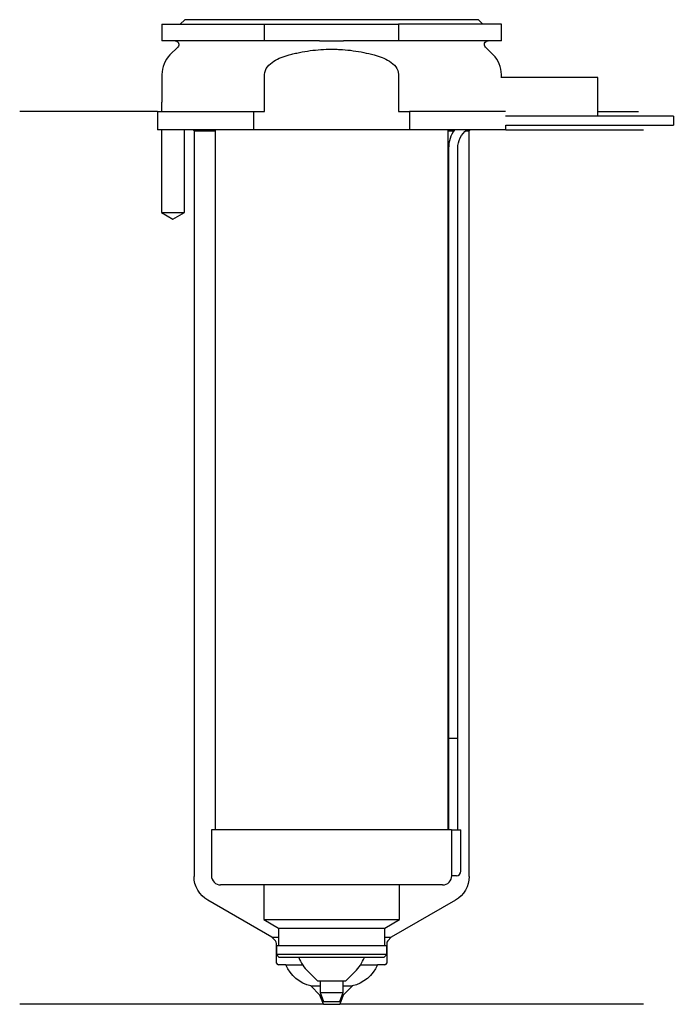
# Model space of a CAD drawing. Header units: inches. Extents: x 24 to 95, y 177 to 284.
import ezdxf

# ---------------------------------------------------------------- set-up
doc = ezdxf.new("R2010")
doc.units = ezdxf.units.IN
for name, color, linetype in [('201', 7, 'Continuous'), ('30', 7, 'Continuous'), ('32', 7, 'Continuous')]:
    doc.layers.add(name, color=color, linetype=linetype)

msp = doc.modelspace()

# ---------------------------------------------------------------- linework, layer by layer
at = {"layer": '201', "color": 113}
for p, q in [((38.53, 274.31), (23.53, 274.31)), ((38.53, 274.31), (38.53, 272.31)), ((86.53, 274.31), (90.99, 274.31)), ((38.98, 272.31), (38.98, 263.31)), ((41.48, 263.31), (41.48, 272.31)), ((42.43, 272.31), (42.53, 272.21)), ((42.53, 272.21), (42.53, 190.94)), ((42.53, 272.21), (44.83, 272.21)), ((70.23, 272.21), (70.84, 272.21)), ((72.15, 272.21), (72.53, 272.21)), ((72.53, 272.21), (72.63, 272.31)), ((72.53, 190.94), (72.53, 272.21)), ((76.53, 272.31), (91.53, 272.31)), ((38.98, 263.31), (40.23, 262.59)), ((40.23, 262.59), (41.48, 263.31)), ((51.02, 184.3), (44.03, 188.34)), ((71.03, 188.34), (64.03, 184.3)), ((51.02, 184.3), (51.72, 184.3)), ((51.4, 183.92), (51.02, 184.3)), ((51.52, 181.5), (51.52, 183.63)), ((63.33, 184.3), (64.03, 184.3)), ((63.53, 183.63), (63.53, 181.5)), ((64.03, 184.3), (63.65, 183.92)), ((52.53, 181.3), (51.72, 181.3)), ((52.53, 181.3), (54.38, 181.3)), ((60.67, 181.3), (62.53, 181.3)), ((63.33, 181.3), (62.53, 181.3)), ((55.26, 179), (56.28, 179)), ((56.26, 178), (55.26, 179)), ((58.78, 179), (59.79, 179)), ((59.79, 179), (58.79, 178)), ((56.63, 177), (56.26, 178)), ((56.26, 178), (56.38, 178)), ((58.79, 178), (58.43, 177)), ((58.68, 178), (58.79, 178)), ((56.63, 177), (23.53, 177)), ((56.63, 177), (58.43, 177)), ((91.53, 177), (58.43, 177))]:
    msp.add_line(p, q, dxfattribs=at)
at = {"layer": '201', "color": 113, "extrusion": (0, 0, -1)}
for centre, radius, start, end in [((-45.53, 190.94), 3, -60, 0), ((-69.53, 190.94), 3, 180, 240), ((-56.2, 182.89), 4, 283.5135, 336.5896), ((-58.85, 182.89), 4, 203.4104, 256.4865)]:
    msp.add_arc(centre, radius, start, end, dxfattribs=at)
at = {"layer": '201', "color": 113}
for centre, radius, start, end in [((51.12, 183.63), 0.4, 0, 45), ((63.93, 183.63), 0.4, 135, 180), ((51.72, 181.5), 0.2, 180, 270), ((63.33, 181.5), 0.2, -90, 0)]:
    msp.add_arc(centre, radius, start, end, dxfattribs=at)
at = {"layer": '30', "color": 113}
for p, q in [((39.03, 283.81), (39.03, 282.01)), ((39.03, 283.81), (50.23, 283.81)), ((41.53, 284.31), (41.03, 283.81)), ((73.53, 284.31), (41.53, 284.31)), ((50.23, 282.01), (50.23, 283.81)), ((50.23, 283.81), (64.82, 283.81)), ((76.03, 283.81), (64.82, 283.81)), ((64.82, 283.81), (64.82, 282.01)), ((74.03, 283.81), (73.53, 284.31)), ((76.03, 282.01), (76.03, 283.81)), ((50.23, 282.01), (39.03, 282.01)), ((40.76, 281.33), (39.9, 280.48)), ((56.22, 282.01), (50.23, 282.01)), ((64.82, 282.01), (58.83, 282.01)), ((76.03, 282.01), (64.82, 282.01)), ((75.15, 280.48), (74.29, 281.33)), ((39.03, 278.35), (39.03, 275.31)), ((50.23, 274.31), (50.23, 278.35)), ((64.82, 278.35), (64.82, 274.31)), ((76.03, 278.01), (76.03, 278.35)), ((38.98, 275.31), (39.03, 275.31)), ((38.98, 275.31), (38.98, 274.31)), ((38.53, 274.31), (38.53, 272.31)), ((38.53, 274.31), (49.04, 274.31)), ((49.04, 272.31), (49.04, 274.31)), ((49.04, 274.31), (50.23, 274.31)), ((64.82, 274.31), (66.01, 274.31)), ((76.48, 274.31), (66.01, 274.31)), ((66.01, 274.31), (66.01, 272.31)), ((94.78, 273.81), (86.53, 273.81)), ((94.78, 273.81), (94.78, 272.81)), ((76.53, 272.31), (76.53, 272.81)), ((76.53, 272.81), (94.78, 272.81)), ((49.04, 272.31), (38.53, 272.31)), ((38.98, 272.31), (38.98, 263.31)), ((41.48, 263.31), (41.48, 272.31)), ((44.83, 272.31), (44.83, 196.01)), ((66.01, 272.31), (49.04, 272.31)), ((76.53, 272.31), (66.01, 272.31)), ((70.23, 196.01), (70.23, 272.31)), ((70.28, 270.31), (70.28, 206.01)), ((71.28, 206.01), (71.28, 270.31)), ((38.98, 263.31), (41.48, 263.31)), ((70.28, 206.01), (71.28, 206.01)), ((70.28, 206.01), (70.28, 196.01)), ((70.28, 206.01), (71.28, 206.01)), ((71.28, 196.01), (71.28, 206.01)), ((70.6, 196.01), (44.43, 196.01)), ((44.43, 196.01), (44.43, 191.01)), ((70.6, 196.01), (71.63, 196.01)), ((70.6, 196.01), (70.6, 191.51)), ((71.63, 191.51), (71.63, 196.01)), ((69.63, 190.01), (45.43, 190.01)), ((50.13, 190.01), (50.13, 186.23)), ((64.93, 186.23), (64.93, 190.01)), ((71.13, 191.01), (70.62, 191.01)), ((50.13, 186.23), (64.93, 186.23)), ((50.13, 186.23), (51.72, 185.31)), ((63.33, 185.31), (64.93, 186.23)), ((51.72, 185.31), (51.72, 183.41)), ((51.72, 185.31), (63.33, 185.31)), ((63.33, 183.41), (63.33, 185.31)), ((51.52, 183.41), (51.52, 182.41)), ((51.52, 183.41), (63.53, 183.41)), ((63.53, 182.41), (63.53, 183.41)), ((63.53, 182.41), (51.52, 182.41)), ((51.52, 182.41), (51.82, 182.11)), ((63.23, 182.11), (51.82, 182.11)), ((63.23, 182.11), (63.53, 182.41)), ((54.98, 180.56), (55.98, 179.56)), ((59.08, 179.56), (60.08, 180.56)), ((55.98, 179.56), (59.08, 179.56)), ((56.28, 179.56), (56.28, 178.27)), ((58.78, 178.27), (58.78, 179.56)), ((56.28, 178.27), (58.78, 178.27)), ((56.28, 178.27), (56.63, 177.31)), ((58.43, 177.31), (58.78, 178.27)), ((56.63, 177.31), (58.43, 177.31))]:
    msp.add_line(p, q, dxfattribs=at)
at = {"layer": '30', "color": 113, "extrusion": (0, 0, -1)}
for centre, radius, start, end in [((-40.48, 281.61), 0.4, 90, 225), ((-74.58, 281.61), 0.4, -45, 90), ((-73.78, 270.31), 2.5, 0, 53.1295)]:
    msp.add_arc(centre, radius, start, end, dxfattribs=at)
at = {"layer": '30', "color": 113}
for centre, radius, start, end in [((42.03, 278.35), 3, 135, 180), ((73.03, 278.35), 3, 0, 45), ((73.78, 270.31), 3.5, 145.1489, 180), ((71.13, 191.51), 0.5, -90, 0), ((45.43, 191.01), 1, 180, 270), ((69.63, 191.01), 1, -90, 0), ((58.23, 183.82), 4.61, 201.7666, 225), ((56.82, 183.82), 4.61, 315, 338.2334)]:
    msp.add_arc(centre, radius, start, end, dxfattribs=at)
for points, knots in [([(56.22, 282.01), (56.65, 282.01), (57.08, 282.01), (57.54, 282.01), (57.57, 282.01), (57.62, 282.01), (57.7, 282.01), (57.9, 282.01), (58.06, 282.01), (58.39, 282.01), (58.61, 282.01), (58.83, 282.01)], [0, 0, 0, 0, 0.5, 0.5, 0.53125, 0.53125, 0.5625, 0.625, 0.75, 0.75, 1, 1, 1, 1]), ([(50.23, 278.35), (50.23, 278.96), (50.71, 279.47), (51.73, 280.12), (52.31, 280.32), (52.89, 280.48)], [0, 0, 0, 0, 0.5, 0.5, 1, 1, 1, 1]), ([(52.89, 280.48), (53.08, 280.53), (53.27, 280.57), (53.65, 280.66), (53.84, 280.7), (54.42, 280.82), (54.8, 280.89), (55.96, 281.04), (56.74, 281.1), (57.72, 281.1), (57.92, 281.09), (58.31, 281.08), (58.51, 281.07), (59.1, 281.03), (59.49, 280.99), (60.65, 280.83), (61.41, 280.67), (62.16, 280.48)], [0, 0, 0, 0, 0.0625, 0.0625, 0.125, 0.125, 0.25, 0.25, 0.5, 0.5, 0.5625, 0.5625, 0.625, 0.625, 0.75, 0.75, 1, 1, 1, 1]), ([(62.16, 280.48), (62.75, 280.32), (63.31, 280.12), (64.34, 279.47), (64.82, 278.97), (64.82, 278.35)], [0, 0, 0, 0, 0.5, 0.5, 1, 1, 1, 1]), ([(70.6, 191.51), (70.6, 191.46), (70.6, 191.4), (70.6, 191.3), (70.6, 191.25), (70.61, 191.16), (70.61, 191.12), (70.61, 191.06), (70.62, 191.04), (70.62, 191.03), (70.62, 191.02), (70.62, 191.01)], [0, 0, 0, 0, 0.208202, 0.208202, 0.416635, 0.416635, 0.625338, 0.625338, 0.835614, 0.835614, 1, 1, 1, 1])]:
    msp.add_open_spline(points, degree=3, knots=knots, dxfattribs=at)
at = {"layer": '32', "color": 113}
for p, q in [((86.53, 278.01), (75.98, 278.01)), ((86.53, 273.81), (86.53, 278.01)), ((86.53, 273.81), (76.48, 273.81))]:
    msp.add_line(p, q, dxfattribs=at)

doc.saveas('drawing.dxf')
